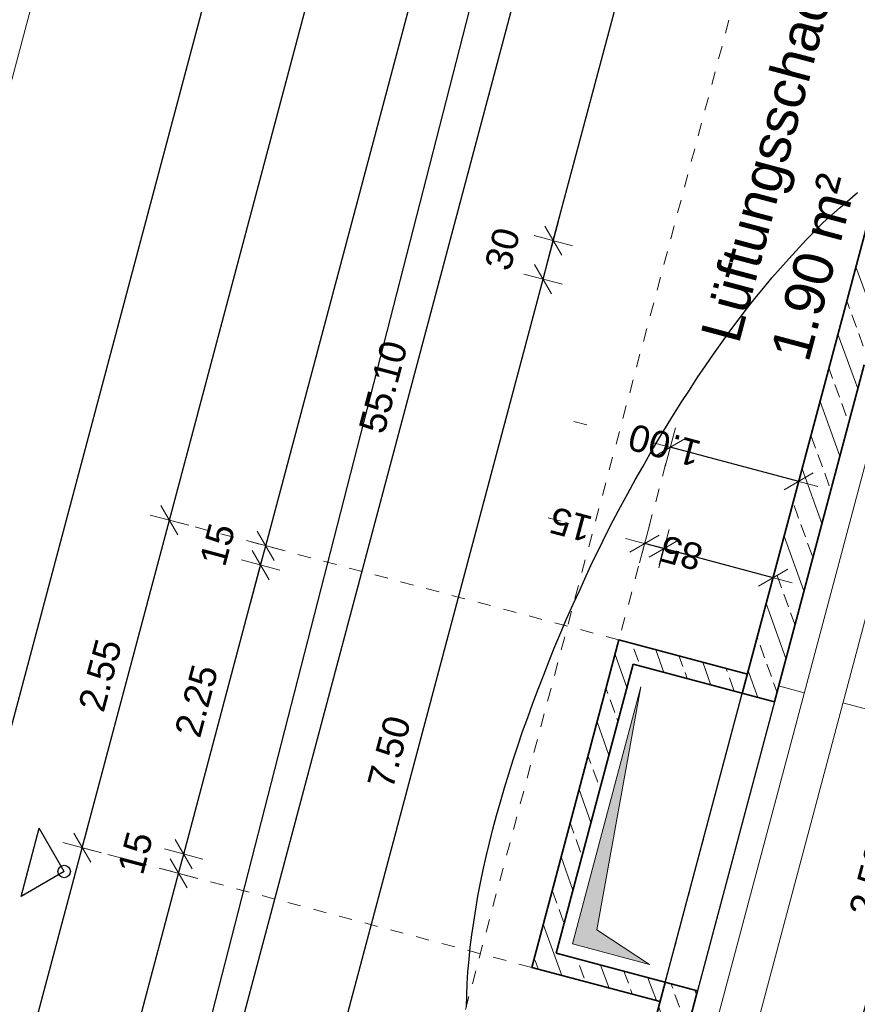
# Model space of a CAD drawing. Header units: metres. Extents: x 4462557 to 4462755, y 5328146 to 5328388.
# Tile 80 of 149: x 4462622.23 to 4462628.53, y 5328269.85 to 5328277.26. Entities that reach past the tile are written whole.
import ezdxf

# ---------------------------------------------------------------- set-up
doc = ezdxf.new("R2010")
doc.units = ezdxf.units.M
doc.header["$PDMODE"] = 65
doc.linetypes.add('AUSGEZOGEN', pattern=[0])
doc.linetypes.add('VERDECKT2_S2', pattern=[0.15, 0.1, -0.05])
doc.layers.add('B31_BEWLIN', color=3, linetype='AUSGEZOGEN')
for name, color, linetype, lineweight in [('Maßlinie_Allgemein', 7, 'AUSGEZOGEN', 13), ('Schraffur', 7, 'AUSGEZOGEN', 158), ('Standard', 7, 'AUSGEZOGEN', 13)]:
    doc.layers.add(name, color=color, linetype=linetype, lineweight=lineweight)
doc.styles.add('ARIAL', font='ARIAL.TTF')
doc.dimstyles.new('_DIMSTYLE_10', dxfattribs={"dimtxt": 0.2, "dimasz": 0.3, "dimexe": 0, "dimexo": 1e-06, "dimgap": 0.1, "dimtad": 2, "dimdec": 3, "dimrnd": 0.005, "dimzin": 4, "dimdsep": 46, "dimtxsty": 'ARIAL', "dimblk1": 'ALL_ML_STRICH', "dimblk2": 'ALL_ML_STRICH', "dimsah": 1, "dimcen": 0, "dimse1": 1, "dimse2": 1, "dimclrd": 7, "dimclre": 7, "dimclrt": 7, "dimadec": 0, "dimazin": 0, "dimtfac": 1, "dimtdec": 0, "dimtix": 1, "dimtmove": 2, "dimatfit": 3, "dimfxl": 0, "dimtzin": 0, "dimlwd": 0, "dimlwe": 13, "dimarcsym": 0})
doc.dimstyles.new('_DIMSTYLE_11', dxfattribs={"dimtxt": 0.2, "dimasz": 0.3, "dimexe": 0, "dimexo": 1e-06, "dimgap": 0.1, "dimtad": 2, "dimdec": 1, "dimlfac": 100, "dimrnd": 0.5, "dimzin": 4, "dimdsep": 46, "dimtxsty": 'ARIAL', "dimblk1": 'ALL_ML_STRICH', "dimblk2": 'ALL_ML_STRICH', "dimsah": 1, "dimcen": 0, "dimse1": 1, "dimse2": 1, "dimclrd": 7, "dimclre": 7, "dimclrt": 7, "dimadec": 0, "dimazin": 0, "dimtfac": 1, "dimtdec": 0, "dimtix": 1, "dimtmove": 2, "dimatfit": 3, "dimfxl": 0, "dimtvp": 1.2, "dimtzin": 0, "dimlwd": 0, "dimlwe": 13, "dimarcsym": 0})
doc.dimstyles.new('_DIMSTYLE_13', dxfattribs={"dimtxt": 0.2, "dimasz": 0.3, "dimexe": 0, "dimexo": 0, "dimgap": 0.1, "dimtad": 2, "dimdec": 1, "dimlfac": 100, "dimrnd": 0.5, "dimzin": 4, "dimdsep": 46, "dimtxsty": 'ARIAL', "dimblk1": 'ALL_ML_STRICH', "dimblk2": 'ALL_ML_STRICH', "dimsah": 1, "dimcen": 0, "dimclrd": 7, "dimclre": 7, "dimclrt": 7, "dimadec": 0, "dimazin": 0, "dimtfac": 1, "dimtdec": 0, "dimtix": 1, "dimtmove": 2, "dimatfit": 3, "dimfxl": 0, "dimtvp": 1.2, "dimtzin": 0, "dimlwd": 0, "dimlwe": 13, "dimarcsym": 0})
doc.dimstyles.new('_DIMSTYLE_28', dxfattribs={"dimtxt": 0.2, "dimasz": 0.3, "dimexe": 0, "dimexo": 0, "dimgap": 0.1, "dimtad": 2, "dimdec": 1, "dimlfac": 100, "dimrnd": 0.5, "dimzin": 4, "dimdsep": 46, "dimtxsty": 'ARIAL', "dimblk1": 'ALL_ML_STRICH', "dimblk2": 'ALL_ML_STRICH', "dimsah": 1, "dimcen": 0, "dimclrd": 7, "dimclre": 7, "dimclrt": 7, "dimadec": 0, "dimazin": 0, "dimtfac": 1, "dimtdec": 0, "dimtix": 1, "dimtmove": 2, "dimatfit": 3, "dimfxl": 0, "dimtzin": 0, "dimlwd": 0, "dimlwe": 13, "dimarcsym": 0})
doc.dimstyles.new('_DIMSTYLE_3', dxfattribs={"dimtxt": 0.2, "dimasz": 0.3, "dimexe": 0, "dimexo": 0, "dimgap": 0.1, "dimtad": 2, "dimrnd": 0.005, "dimzin": 4, "dimdsep": 46, "dimtxsty": 'ARIAL', "dimblk1": 'ALL_ML_STRICH', "dimblk2": 'ALL_ML_STRICH', "dimsah": 1, "dimcen": 0, "dimclrd": 7, "dimclre": 7, "dimclrt": 7, "dimadec": 0, "dimazin": 0, "dimtfac": 1, "dimtdec": 0, "dimtix": 1, "dimtmove": 2, "dimatfit": 3, "dimfxl": 0, "dimtzin": 0, "dimlwd": 0, "dimlwe": 13, "dimarcsym": 0})
doc.dimstyles.new('_DIMSTYLE_5', dxfattribs={"dimtxt": 0.2, "dimasz": 0.3, "dimexe": 0, "dimexo": 0, "dimgap": 0.1, "dimtad": 2, "dimdec": 3, "dimrnd": 0.005, "dimzin": 4, "dimdsep": 46, "dimtxsty": 'ARIAL', "dimblk1": 'ALL_ML_STRICH', "dimblk2": 'ALL_ML_STRICH', "dimsah": 1, "dimcen": 0, "dimclrd": 7, "dimclre": 7, "dimclrt": 7, "dimadec": 0, "dimazin": 0, "dimtfac": 1, "dimtdec": 0, "dimtix": 1, "dimtmove": 2, "dimatfit": 3, "dimfxl": 0, "dimtzin": 0, "dimlwd": 0, "dimlwe": 13, "dimarcsym": 0})
doc.dimstyles.new('_DIMSTYLE_7', dxfattribs={"dimtxt": 0.2, "dimasz": 0.3, "dimexe": 0, "dimexo": 1e-06, "dimgap": 0.1, "dimtad": 2, "dimrnd": 0.005, "dimzin": 4, "dimdsep": 46, "dimtxsty": 'ARIAL', "dimblk1": 'ALL_ML_STRICH', "dimblk2": 'ALL_ML_STRICH', "dimsah": 1, "dimcen": 0, "dimse1": 1, "dimse2": 1, "dimclrd": 7, "dimclre": 7, "dimclrt": 7, "dimadec": 0, "dimazin": 0, "dimtfac": 1, "dimtdec": 0, "dimtix": 1, "dimtmove": 2, "dimatfit": 3, "dimfxl": 0, "dimtzin": 0, "dimlwd": 0, "dimlwe": 13, "dimarcsym": 0})
pattern_1 = [(110, (0, 0), (-0.281907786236, -0.102606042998), []), (110, (-0.14095, -0.0513), (-0.281907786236, -0.102606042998), [0.1, -0.05])]

# ---------------------------------------------------------------- blocks, each defined once
blk = doc.blocks.new('ALL_ML_STRICH')
at = {"color": 0, "linetype": 'ByBlock', "lineweight": -2}
for p, q in [((0, -0.5), (0, 0.5)), ((-0.3, -0.3), (0.3, 0.3)), ((-1, 0), (0.5, 0))]:
    blk.add_line(p, q, dxfattribs=at)
blk = doc.blocks.new('*D97')
at = {"layer": 'DEFPOINTS', "color": 7, "linetype": 'AUSGEZOGEN', "lineweight": 13}
for p in [(4462635.3861, 5328300.2215), (4462618.0648, 5328247.814), (4462621.2053, 5328246.9776)]:
    blk.add_point(p, dxfattribs=at)
at = {"layer": 'Maßlinie_Allgemein', "color": 7, "linetype": 'AUSGEZOGEN', "lineweight": -2}
blk.add_line((4462618.0648, 5328247.814), (4462632.2456, 5328301.0579), dxfattribs=at)
at = {"layer": 'Maßlinie_Allgemein', "color": 7, "linetype": 'AUSGEZOGEN', "lineweight": 13, "xscale": 0.3, "yscale": 0.3, "zscale": 0.3}
for p, rotation in [((4462632.2456, 5328301.0579), 75.08618508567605), ((4462618.0648, 5328247.814), 255.0861850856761)]:
    blk.add_blockref('ALL_ML_STRICH', p, dxfattribs=dict(at, rotation=rotation))
at = {"layer": 'Maßlinie_Allgemein', "color": 7, "linetype": 'AUSGEZOGEN', "lineweight": 13, "insert": (4462624.9605, 5328274.4952), "char_height": 0.2, "width": 1, "attachment_point": 5, "rotation": 75.08619, "style": 'ARIAL'}
blk.add_mtext('\\A1;{\\A1;{55.10\\H0.132000;\\S^ ;}}', dxfattribs=at)
blk = doc.blocks.new('*D112')
at = {"layer": 'DEFPOINTS', "color": 7, "linetype": 'AUSGEZOGEN', "lineweight": 13}
for p in [(4462632.4441, 5328273.633), (4462624.2328, 5328268.0585), (4462630.9004, 5328266.2827)]:
    blk.add_point(p, dxfattribs=at)
at = {"layer": 'Maßlinie_Allgemein', "color": 7, "linetype": 'AUSGEZOGEN', "lineweight": -2}
blk.add_line((4462624.2328, 5328268.0585), (4462626.163, 5328275.3059), dxfattribs=at)
at = {"layer": 'Maßlinie_Allgemein', "color": 7, "linetype": 'AUSGEZOGEN', "lineweight": 13, "xscale": 0.3, "yscale": 0.3, "zscale": 0.3}
for p, rotation in [((4462626.163, 5328275.3059), 75.08618508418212), ((4462624.2328, 5328268.0585), 255.0861850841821)]:
    blk.add_blockref('ALL_ML_STRICH', p, dxfattribs=dict(at, rotation=rotation))
at = {"layer": 'Maßlinie_Allgemein', "color": 7, "linetype": 'AUSGEZOGEN', "lineweight": 13, "insert": (4462625.0052, 5328271.7488), "char_height": 0.2, "width": 0.8, "attachment_point": 5, "rotation": 75.08619, "style": 'ARIAL'}
blk.add_mtext('\\A1;{\\A1;{7.50\\H0.132000;\\S^ ;}}', dxfattribs=at)
blk = doc.blocks.new('*D113')
at = {"layer": 'DEFPOINTS', "color": 7, "linetype": 'AUSGEZOGEN', "lineweight": 13}
for p in [(4462626.163, 5328275.3059), (4462632.5213, 5328273.9229), (4462632.4441, 5328273.633)]:
    blk.add_point(p, dxfattribs=at)
at = {"layer": 'Maßlinie_Allgemein', "color": 7, "linetype": 'AUSGEZOGEN', "lineweight": -2}
blk.add_line((4462626.163, 5328275.3059), (4462626.2402, 5328275.5958), dxfattribs=at)
at = {"layer": 'Maßlinie_Allgemein', "color": 7, "linetype": 'AUSGEZOGEN', "lineweight": 13, "xscale": 0.3, "yscale": 0.3, "zscale": 0.3}
for p, rotation in [((4462626.2402, 5328275.5958), 75.08618508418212), ((4462626.163, 5328275.3059), 255.0861850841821)]:
    blk.add_blockref('ALL_ML_STRICH', p, dxfattribs=dict(at, rotation=rotation))
at = {"layer": 'Maßlinie_Allgemein', "color": 7, "linetype": 'AUSGEZOGEN', "lineweight": 13, "insert": (4462625.8578, 5328275.5334), "char_height": 0.2, "width": 0.8, "attachment_point": 5, "rotation": 75.08619, "style": 'ARIAL'}
blk.add_mtext('\\A1;{\\A1;{30\\H0.132000;\\S^ ;}}', dxfattribs=at)
blk = doc.blocks.new('*D114')
at = {"layer": 'DEFPOINTS', "color": 7, "linetype": 'AUSGEZOGEN', "lineweight": 13}
for p in [(4462634.8381, 5328281.0673), (4462626.2402, 5328275.5958), (4462632.5213, 5328273.9229)]:
    blk.add_point(p, dxfattribs=at)
at = {"layer": 'Maßlinie_Allgemein', "color": 7, "linetype": 'AUSGEZOGEN', "lineweight": -2}
blk.add_line((4462626.2402, 5328275.5958), (4462628.1705, 5328282.8431), dxfattribs=at)
at = {"layer": 'Maßlinie_Allgemein', "color": 7, "linetype": 'AUSGEZOGEN', "lineweight": 13, "xscale": 0.3, "yscale": 0.3, "zscale": 0.3}
for p, rotation in [((4462628.1705, 5328282.8431), 75.08618508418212), ((4462626.2402, 5328275.5958), 255.0861850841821)]:
    blk.add_blockref('ALL_ML_STRICH', p, dxfattribs=dict(at, rotation=rotation))
at = {"layer": 'Maßlinie_Allgemein', "color": 7, "linetype": 'AUSGEZOGEN', "lineweight": 13, "insert": (4462627.0126, 5328279.2861), "char_height": 0.2, "width": 0.8, "attachment_point": 5, "rotation": 75.08619, "style": 'ARIAL'}
blk.add_mtext('\\A1;{\\A1;{7.50\\H0.132000;\\S^ ;}}', dxfattribs=at)
blk = doc.blocks.new('*D137')
at = {"layer": 'DEFPOINTS', "color": 7, "linetype": 'AUSGEZOGEN', "lineweight": 13}
for p in [(4462627.044, 5328269.8711), (4462620.7244, 5328260.7141), (4462624.3481, 5328259.7489)]:
    blk.add_point(p, dxfattribs=at)
at = {"layer": 'Maßlinie_Allgemein', "color": 7, "linetype": 'AUSGEZOGEN', "lineweight": -2}
blk.add_line((4462620.7244, 5328260.7141), (4462623.4203, 5328270.8362), dxfattribs=at)
at = {"layer": 'Maßlinie_Allgemein', "color": 7, "linetype": 'AUSGEZOGEN', "lineweight": 13, "xscale": 0.3, "yscale": 0.3, "zscale": 0.3}
for p, rotation in [((4462623.4203, 5328270.8362), 75.08618508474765), ((4462620.7244, 5328260.7141), 255.0861850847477)]:
    blk.add_blockref('ALL_ML_STRICH', p, dxfattribs=dict(at, rotation=rotation))
at = {"layer": 'Maßlinie_Allgemein', "color": 7, "linetype": 'AUSGEZOGEN', "lineweight": 13, "insert": (4462621.8828, 5328265.8537), "char_height": 0.2, "width": 1.2, "attachment_point": 5, "rotation": 75.08619, "style": 'ARIAL'}
blk.add_mtext('\\A1;{\\A1;{10.47\\H0.132000;\\S5^ ;}}', dxfattribs=at)
blk = doc.blocks.new('*D138')
at = {"layer": 'DEFPOINTS', "color": 7, "linetype": 'AUSGEZOGEN', "lineweight": 13}
for p in [(4462623.4203, 5328270.8362), (4462627.0826, 5328270.016), (4462627.044, 5328269.8711)]:
    blk.add_point(p, dxfattribs=at)
at = {"layer": 'Maßlinie_Allgemein', "color": 7, "linetype": 'AUSGEZOGEN', "lineweight": -2}
blk.add_line((4462623.4203, 5328270.8362), (4462623.4589, 5328270.9811), dxfattribs=at)
at = {"layer": 'Maßlinie_Allgemein', "color": 7, "linetype": 'AUSGEZOGEN', "lineweight": 13, "xscale": 0.3, "yscale": 0.3, "zscale": 0.3}
for p, rotation in [((4462623.4203, 5328270.8362), 255.0861850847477), ((4462623.4589, 5328270.9811), 75.08618508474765)]:
    blk.add_blockref('ALL_ML_STRICH', p, dxfattribs=dict(at, rotation=rotation))
at = {"layer": 'Maßlinie_Allgemein', "color": 7, "linetype": 'AUSGEZOGEN', "lineweight": 13, "insert": (4462623.0956, 5328270.9902), "char_height": 0.2, "width": 0.8, "attachment_point": 5, "rotation": 75.08619, "style": 'ARIAL'}
blk.add_mtext('\\A1;{\\A1;{15\\H0.132000;\\S^ ;}}', dxfattribs=at)
blk = doc.blocks.new('*D139')
at = {"layer": 'DEFPOINTS', "color": 7, "linetype": 'AUSGEZOGEN', "lineweight": 13}
for p in [(4462627.6617, 5328272.1902), (4462623.4589, 5328270.9811), (4462627.0826, 5328270.016)]:
    blk.add_point(p, dxfattribs=at)
at = {"layer": 'Maßlinie_Allgemein', "color": 7, "linetype": 'AUSGEZOGEN', "lineweight": -2}
blk.add_line((4462623.4589, 5328270.9811), (4462624.038, 5328273.1554), dxfattribs=at)
at = {"layer": 'Maßlinie_Allgemein', "color": 7, "linetype": 'AUSGEZOGEN', "lineweight": 13, "xscale": 0.3, "yscale": 0.3, "zscale": 0.3}
for p, rotation in [((4462624.038, 5328273.1554), 75.08618508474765), ((4462623.4589, 5328270.9811), 255.0861850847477)]:
    blk.add_blockref('ALL_ML_STRICH', p, dxfattribs=dict(at, rotation=rotation))
at = {"layer": 'Maßlinie_Allgemein', "color": 7, "linetype": 'AUSGEZOGEN', "lineweight": 13, "insert": (4462623.5554, 5328272.1338), "char_height": 0.2, "width": 0.8, "attachment_point": 5, "rotation": 75.08619, "style": 'ARIAL'}
blk.add_mtext('\\A1;{\\A1;{2.25\\H0.132000;\\S^ ;}}', dxfattribs=at)
blk = doc.blocks.new('*D140')
at = {"layer": 'DEFPOINTS', "color": 7, "linetype": 'AUSGEZOGEN', "lineweight": 13}
for p in [(4462624.038, 5328273.1554), (4462627.7003, 5328272.3352), (4462627.6617, 5328272.1902)]:
    blk.add_point(p, dxfattribs=at)
at = {"layer": 'Maßlinie_Allgemein', "color": 7, "linetype": 'AUSGEZOGEN', "lineweight": -2}
blk.add_line((4462624.038, 5328273.1554), (4462624.0766, 5328273.3003), dxfattribs=at)
at = {"layer": 'Maßlinie_Allgemein', "color": 7, "linetype": 'AUSGEZOGEN', "lineweight": 13, "xscale": 0.3, "yscale": 0.3, "zscale": 0.3}
for p, rotation in [((4462624.038, 5328273.1554), 255.0861850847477), ((4462624.0766, 5328273.3003), 75.08618508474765)]:
    blk.add_blockref('ALL_ML_STRICH', p, dxfattribs=dict(at, rotation=rotation))
at = {"layer": 'Maßlinie_Allgemein', "color": 7, "linetype": 'AUSGEZOGEN', "lineweight": 13, "insert": (4462623.7132, 5328273.3093), "char_height": 0.2, "width": 0.8, "attachment_point": 5, "rotation": 75.08619, "style": 'ARIAL'}
blk.add_mtext('\\A1;{\\A1;{15\\H0.132000;\\S^ ;}}', dxfattribs=at)
blk = doc.blocks.new('*D141')
at = {"layer": 'DEFPOINTS', "color": 7, "linetype": 'AUSGEZOGEN', "lineweight": 13}
for p in [(4462632.4229, 5328290.067), (4462624.0766, 5328273.3003), (4462627.7003, 5328272.3352)]:
    blk.add_point(p, dxfattribs=at)
at = {"layer": 'Maßlinie_Allgemein', "color": 7, "linetype": 'AUSGEZOGEN', "lineweight": -2}
blk.add_line((4462624.0766, 5328273.3003), (4462628.7992, 5328291.0322), dxfattribs=at)
at = {"layer": 'Maßlinie_Allgemein', "color": 7, "linetype": 'AUSGEZOGEN', "lineweight": 13, "xscale": 0.3, "yscale": 0.3, "zscale": 0.3}
for p, rotation in [((4462628.7992, 5328291.0322), 75.08618508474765), ((4462624.0766, 5328273.3003), 255.0861850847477)]:
    blk.add_blockref('ALL_ML_STRICH', p, dxfattribs=dict(at, rotation=rotation))
at = {"layer": 'Maßlinie_Allgemein', "color": 7, "linetype": 'AUSGEZOGEN', "lineweight": 13, "insert": (4462626.2428, 5328282.2244), "char_height": 0.2, "width": 1, "attachment_point": 5, "rotation": 75.08619, "style": 'ARIAL'}
blk.add_mtext('\\A1;{\\A1;{18.35\\H0.132000;\\S^ ;}}', dxfattribs=at)
blk = doc.blocks.new('*D152')
at = {"layer": 'DEFPOINTS', "color": 7, "linetype": 'AUSGEZOGEN', "lineweight": 13}
for p in [(4462626.0777, 5328270.1284), (4462619.9997, 5328260.9071), (4462623.3818, 5328260.0063)]:
    blk.add_point(p, dxfattribs=at)
at = {"layer": 'Maßlinie_Allgemein', "color": 7, "linetype": 'AUSGEZOGEN', "lineweight": -2}
blk.add_line((4462619.9997, 5328260.9071), (4462622.6956, 5328271.0292), dxfattribs=at)
at = {"layer": 'Maßlinie_Allgemein', "color": 7, "linetype": 'AUSGEZOGEN', "lineweight": 13, "xscale": 0.3, "yscale": 0.3, "zscale": 0.3}
for p, rotation in [((4462622.6956, 5328271.0292), 75.08618508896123), ((4462619.9997, 5328260.9071), 255.0861850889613)]:
    blk.add_blockref('ALL_ML_STRICH', p, dxfattribs=dict(at, rotation=rotation))
at = {"layer": 'Maßlinie_Allgemein', "color": 7, "linetype": 'AUSGEZOGEN', "lineweight": 13, "insert": (4462621.158, 5328266.0467), "char_height": 0.2, "width": 1.2, "attachment_point": 5, "rotation": 75.08619, "style": 'ARIAL'}
blk.add_mtext('\\A1;{\\A1;{10.47\\H0.132000;\\S5^ ;}}', dxfattribs=at)
blk = doc.blocks.new('*D153')
at = {"layer": 'DEFPOINTS', "color": 7, "linetype": 'AUSGEZOGEN', "lineweight": 13}
for p in [(4462626.7339, 5328272.5925), (4462622.6956, 5328271.0292), (4462626.0777, 5328270.1284)]:
    blk.add_point(p, dxfattribs=at)
at = {"layer": 'Maßlinie_Allgemein', "color": 7, "linetype": 'AUSGEZOGEN', "lineweight": -2}
blk.add_line((4462622.6956, 5328271.0292), (4462623.3518, 5328273.4933), dxfattribs=at)
at = {"layer": 'Maßlinie_Allgemein', "color": 7, "linetype": 'AUSGEZOGEN', "lineweight": 13, "xscale": 0.3, "yscale": 0.3, "zscale": 0.3}
for p, rotation in [((4462623.3518, 5328273.4933), 75.08618508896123), ((4462622.6956, 5328271.0292), 255.0861850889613)]:
    blk.add_blockref('ALL_ML_STRICH', p, dxfattribs=dict(at, rotation=rotation))
at = {"layer": 'Maßlinie_Allgemein', "color": 7, "linetype": 'AUSGEZOGEN', "lineweight": 13, "insert": (4462622.8307, 5328272.3269), "char_height": 0.2, "width": 0.8, "attachment_point": 5, "rotation": 75.08619, "style": 'ARIAL'}
blk.add_mtext('\\A1;{\\A1;{2.55\\H0.132000;\\S^ ;}}', dxfattribs=at)
blk = doc.blocks.new('*D154')
at = {"layer": 'DEFPOINTS', "color": 7, "linetype": 'AUSGEZOGEN', "lineweight": 13}
for p in [(4462631.4566, 5328290.3244), (4462623.3518, 5328273.4933), (4462626.7339, 5328272.5925)]:
    blk.add_point(p, dxfattribs=at)
at = {"layer": 'Maßlinie_Allgemein', "color": 7, "linetype": 'AUSGEZOGEN', "lineweight": -2}
blk.add_line((4462623.3518, 5328273.4933), (4462628.0745, 5328291.2252), dxfattribs=at)
at = {"layer": 'Maßlinie_Allgemein', "color": 7, "linetype": 'AUSGEZOGEN', "lineweight": 13, "xscale": 0.3, "yscale": 0.3, "zscale": 0.3}
for p, rotation in [((4462628.0745, 5328291.2252), 75.08618508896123), ((4462623.3518, 5328273.4933), 255.0861850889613)]:
    blk.add_blockref('ALL_ML_STRICH', p, dxfattribs=dict(at, rotation=rotation))
at = {"layer": 'Maßlinie_Allgemein', "color": 7, "linetype": 'AUSGEZOGEN', "lineweight": 13, "insert": (4462625.518, 5328282.4174), "char_height": 0.2, "width": 1, "attachment_point": 5, "rotation": 75.08619, "style": 'ARIAL'}
blk.add_mtext('\\A1;{\\A1;{18.35\\H0.132000;\\S^ ;}}', dxfattribs=at)
blk = doc.blocks.new('*D159')
at = {"layer": 'DEFPOINTS', "color": 7, "linetype": 'AUSGEZOGEN', "lineweight": 13}
for p in [(4462629.5344, 5328312.2485), (4462615.1828, 5328245.7357), (4462620.256, 5328244.3845)]:
    blk.add_point(p, dxfattribs=at)
at = {"layer": 'Maßlinie_Allgemein', "color": 7, "linetype": 'AUSGEZOGEN', "lineweight": -2}
blk.add_line((4462615.1828, 5328245.7357), (4462632.6749, 5328311.412), dxfattribs=at)
at = {"layer": 'Maßlinie_Allgemein', "color": 7, "linetype": 'AUSGEZOGEN', "lineweight": 13, "xscale": 0.3, "yscale": 0.3, "zscale": 0.3}
for p, rotation in [((4462632.6749, 5328311.412), 75.08618508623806), ((4462615.1828, 5328245.7357), 255.0861850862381)]:
    blk.add_blockref('ALL_ML_STRICH', p, dxfattribs=dict(at, rotation=rotation))
at = {"layer": 'Maßlinie_Allgemein', "color": 7, "linetype": 'AUSGEZOGEN', "lineweight": 13, "insert": (4462623.7393, 5328278.6525), "char_height": 0.2, "width": 1.2, "attachment_point": 5, "rotation": 75.08619, "style": 'ARIAL'}
blk.add_mtext('\\A1;{\\A1;{67.96\\H0.132000;\\S5^ ;}}', dxfattribs=at)
blk = doc.blocks.new('*D165')
at = {"layer": 'DEFPOINTS', "color": 7, "linetype": 'AUSGEZOGEN', "lineweight": 13}
for p in [(4462658.0119, 5328322.0331), (4462627.546, 5328226.4896), (4462635.1315, 5328224.4693)]:
    blk.add_point(p, dxfattribs=at)
at = {"layer": 'Maßlinie_Allgemein', "color": 7, "linetype": 'AUSGEZOGEN', "lineweight": -2}
blk.add_line((4462635.1315, 5328224.4693), (4462660.9108, 5328321.261), dxfattribs=at)
at = {"layer": 'Maßlinie_Allgemein', "color": 7, "linetype": 'AUSGEZOGEN', "lineweight": 13, "yscale": 0.3, "zscale": 0.3}
for p, xscale, rotation in [((4462660.9108, 5328321.261), 0.3, 75.08618508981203), ((4462635.1315, 5328224.4693), 0.2999999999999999, 255.0861850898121)]:
    blk.add_blockref('ALL_ML_STRICH', p, dxfattribs=dict(at, xscale=xscale, rotation=rotation))
at = {"layer": 'Maßlinie_Allgemein', "color": 7, "linetype": 'AUSGEZOGEN', "lineweight": 13, "insert": (4462647.8296, 5328272.9363), "char_height": 0.2, "width": 1.4, "attachment_point": 5, "rotation": 75.08619, "style": 'ARIAL'}
blk.add_mtext('\\A1;{\\A1;{100.16\\H0.132000;\\S5^ ;}}', dxfattribs=at)
blk = doc.blocks.new('*D166')
at = {"layer": 'DEFPOINTS', "color": 7, "linetype": 'AUSGEZOGEN', "lineweight": 13}
for p in [(4462658.0119, 5328322.0331), (4462626.6452, 5328223.1075), (4462634.9555, 5328220.8942)]:
    blk.add_point(p, dxfattribs=at)
at = {"layer": 'Maßlinie_Allgemein', "color": 7, "linetype": 'AUSGEZOGEN', "lineweight": -2}
blk.add_line((4462634.9555, 5328220.8942), (4462661.6356, 5328321.068), dxfattribs=at)
at = {"layer": 'Maßlinie_Allgemein', "color": 7, "linetype": 'AUSGEZOGEN', "lineweight": 13, "xscale": 0.3, "yscale": 0.3, "zscale": 0.3}
for p, rotation in [((4462661.6356, 5328321.068), 75.08618508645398), ((4462634.9555, 5328220.8942), 255.086185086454)]:
    blk.add_blockref('ALL_ML_STRICH', p, dxfattribs=dict(at, rotation=rotation))
at = {"layer": 'Maßlinie_Allgemein', "color": 7, "linetype": 'AUSGEZOGEN', "lineweight": 13, "insert": (4462648.1038, 5328271.0523), "char_height": 0.2, "width": 1.4, "attachment_point": 5, "rotation": 75.08619, "style": 'ARIAL'}
blk.add_mtext('\\A1;{\\A1;{103.66\\H0.132000;\\S5^ ;}}', dxfattribs=at)
blk = doc.blocks.new('*D285')
at = {"layer": 'DEFPOINTS', "color": 7, "linetype": 'AUSGEZOGEN', "lineweight": 13}
for p in [(4462627.9354, 5328272.2467), (4462627.292, 5328269.8309), (4462628.4999, 5328269.5092)]:
    blk.add_point(p, dxfattribs=at)
at = {"layer": 'Maßlinie_Allgemein', "color": 7, "linetype": 'AUSGEZOGEN', "lineweight": -2}
for p, q in [((4462628.4999, 5328269.5092), (4462629.1433, 5328271.925)), ((4462629.1433, 5328271.925), (4462629.1433, 5328271.925)), ((4462628.4999, 5328269.5092), (4462628.4999, 5328269.5092))]:
    blk.add_line(p, q, dxfattribs=at)
at = {"layer": 'Maßlinie_Allgemein', "color": 7, "linetype": 'AUSGEZOGEN', "lineweight": 13, "xscale": 0.3, "yscale": 0.3, "zscale": 0.3}
for p, rotation in [((4462629.1433, 5328271.925), 75.0861849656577), ((4462628.4999, 5328269.5092), 255.0861849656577)]:
    blk.add_blockref('ALL_ML_STRICH', p, dxfattribs=dict(at, rotation=rotation))
at = {"layer": 'Maßlinie_Allgemein', "color": 7, "linetype": 'AUSGEZOGEN', "lineweight": 13, "insert": (4462628.6288, 5328270.7837), "char_height": 0.2, "width": 0.8, "attachment_point": 5, "rotation": 75.08618, "style": 'ARIAL'}
blk.add_mtext('\\A1;{\\A1;{2.50\\H0.132000;\\S^ ;}}', dxfattribs=at)
blk = doc.blocks.new('*D286')
at = {"layer": 'DEFPOINTS', "color": 7, "linetype": 'AUSGEZOGEN', "lineweight": 13}
for p in [(4462628.6174, 5328274.8074), (4462627.9354, 5328272.2467), (4462629.1433, 5328271.925)]:
    blk.add_point(p, dxfattribs=at)
at = {"layer": 'Maßlinie_Allgemein', "color": 7, "linetype": 'AUSGEZOGEN', "lineweight": -2}
for p, q in [((4462629.1433, 5328271.925), (4462629.8253, 5328274.4857)), ((4462629.8253, 5328274.4857), (4462629.8253, 5328274.4857)), ((4462629.1433, 5328271.925), (4462629.1433, 5328271.925))]:
    blk.add_line(p, q, dxfattribs=at)
at = {"layer": 'Maßlinie_Allgemein', "color": 7, "linetype": 'AUSGEZOGEN', "lineweight": 13, "xscale": 0.3, "yscale": 0.3, "zscale": 0.3}
for p, rotation in [((4462629.8253, 5328274.4857), 75.0861849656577), ((4462629.1433, 5328271.925), 255.0861849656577)]:
    blk.add_blockref('ALL_ML_STRICH', p, dxfattribs=dict(at, rotation=rotation))
at = {"layer": 'Maßlinie_Allgemein', "color": 7, "linetype": 'AUSGEZOGEN', "lineweight": 13, "insert": (4462629.2913, 5328273.2709), "char_height": 0.2, "width": 0.8, "attachment_point": 5, "rotation": 75.08618, "style": 'ARIAL'}
blk.add_mtext('\\A1;{\\A1;{2.65\\H0.132000;\\S^ ;}}', dxfattribs=at)
blk = doc.blocks.new('*D314')
at = {"layer": 'DEFPOINTS', "color": 7, "linetype": 'AUSGEZOGEN', "lineweight": 13}
for p in [(4462628.0863, 5328273.7846), (4462626.7339, 5328272.5925), (4462627.7003, 5328272.3352)]:
    blk.add_point(p, dxfattribs=at)
at = {"layer": 'Maßlinie_Allgemein', "color": 7, "linetype": 'AUSGEZOGEN', "lineweight": -2}
for p, q in [((4462627.12, 5328274.042), (4462627.12, 5328274.042)), ((4462628.0863, 5328273.7846), (4462627.12, 5328274.042)), ((4462628.0863, 5328273.7846), (4462628.0863, 5328273.7846))]:
    blk.add_line(p, q, dxfattribs=at)
at = {"layer": 'Maßlinie_Allgemein', "color": 7, "linetype": 'AUSGEZOGEN', "lineweight": 13, "xscale": 0.3, "yscale": 0.3, "zscale": 0.3}
for p, rotation in [((4462627.12, 5328274.042), 165.0861850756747), ((4462628.0863, 5328273.7846), 345.0861850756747)]:
    blk.add_blockref('ALL_ML_STRICH', p, dxfattribs=dict(at, rotation=rotation))
at = {"layer": 'Maßlinie_Allgemein', "color": 7, "linetype": 'AUSGEZOGEN', "lineweight": 13, "insert": (4462627.0772, 5328274.0569), "char_height": 0.2, "width": 0.8, "attachment_point": 5, "rotation": 165.08619, "style": 'ARIAL'}
blk.add_mtext('\\A1;{\\A1;{1.00\\H0.132000;\\S^ ;}}', dxfattribs=at)
blk = doc.blocks.new('*D315')
at = {"layer": 'DEFPOINTS', "color": 7, "linetype": 'AUSGEZOGEN', "lineweight": 13}
for p in [(4462627.8933, 5328273.0599), (4462626.8403, 5328272.409), (4462627.7003, 5328272.3352)]:
    blk.add_point(p, dxfattribs=at)
at = {"layer": 'Maßlinie_Allgemein', "color": 7, "linetype": 'AUSGEZOGEN', "lineweight": -2}
for p, q in [((4462627.0397, 5328273.1579), (4462627.0719, 5328273.2787)), ((4462627.8933, 5328273.0599), (4462627.0719, 5328273.2787)), ((4462627.8933, 5328273.0599), (4462627.8933, 5328273.0599))]:
    blk.add_line(p, q, dxfattribs=at)
at = {"layer": 'Maßlinie_Allgemein', "color": 7, "linetype": 'AUSGEZOGEN', "lineweight": 13, "xscale": 0.3, "yscale": 0.3, "zscale": 0.3}
for p, rotation in [((4462627.0719, 5328273.2787), 165.0861851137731), ((4462627.8933, 5328273.0599), 345.0861851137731)]:
    blk.add_blockref('ALL_ML_STRICH', p, dxfattribs=dict(at, rotation=rotation))
at = {"layer": 'Maßlinie_Allgemein', "color": 7, "linetype": 'AUSGEZOGEN', "lineweight": 13, "insert": (4462627.2034, 5328273.2472), "char_height": 0.2, "width": 0.8, "attachment_point": 5, "rotation": 165.08619, "style": 'ARIAL'}
blk.add_mtext('\\A1;{\\A1;{85\\H0.132000;\\S^ ;}}', dxfattribs=at)
blk = doc.blocks.new('*D316')
at = {"layer": 'DEFPOINTS', "color": 7, "linetype": 'AUSGEZOGEN', "lineweight": 13}
for p in [(4462627.0719, 5328273.2787), (4462626.7339, 5328272.5925), (4462626.8403, 5328272.409)]:
    blk.add_point(p, dxfattribs=at)
at = {"layer": 'Maßlinie_Allgemein', "color": 7, "linetype": 'AUSGEZOGEN', "lineweight": -2}
for p, q in [((4462626.927, 5328273.3173), (4462626.927, 5328273.3173)), ((4462627.0719, 5328273.2787), (4462626.927, 5328273.3173)), ((4462627.0397, 5328273.1579), (4462627.0719, 5328273.2787))]:
    blk.add_line(p, q, dxfattribs=at)
at = {"layer": 'Maßlinie_Allgemein', "color": 7, "linetype": 'AUSGEZOGEN', "lineweight": 13, "xscale": 0.3, "yscale": 0.3, "zscale": 0.3}
for p, rotation in [((4462627.0719, 5328273.2787), 345.0861851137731), ((4462626.927, 5328273.3173), 165.0861851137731)]:
    blk.add_blockref('ALL_ML_STRICH', p, dxfattribs=dict(at, rotation=rotation))
at = {"layer": 'Maßlinie_Allgemein', "color": 7, "linetype": 'AUSGEZOGEN', "lineweight": 13, "insert": (4462626.3719, 5328273.4608), "char_height": 0.2, "width": 0.8, "attachment_point": 5, "rotation": 165.08619, "style": 'ARIAL'}
blk.add_mtext('\\A1;{\\A1;{15\\H0.132000;\\S^ ;}}', dxfattribs=at)
blk = doc.blocks.new('*D507')
at = {"layer": 'DEFPOINTS', "color": 7, "linetype": 'AUSGEZOGEN', "lineweight": 13}
for p in [(4462624.5847, 5328330.936), (4462600.5756, 5328252.2133), (4462607.6295, 5328250.3346)]:
    blk.add_point(p, dxfattribs=at)
at = {"layer": 'Maßlinie_Allgemein', "color": 7, "linetype": 'AUSGEZOGEN', "lineweight": -2}
for p, q in [((4462607.6295, 5328250.3346), (4462628.7978, 5328329.8139)), ((4462628.7978, 5328329.8139), (4462628.7978, 5328329.8139)), ((4462607.6295, 5328250.3346), (4462607.6295, 5328250.3346))]:
    blk.add_line(p, q, dxfattribs=at)
at = {"layer": 'Maßlinie_Allgemein', "color": 7, "linetype": 'AUSGEZOGEN', "lineweight": 13, "xscale": 0.3, "yscale": 0.3, "zscale": 0.3}
for p, rotation in [((4462628.7978, 5328329.8139), 75.08618496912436), ((4462607.6295, 5328250.3346), 255.0861849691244)]:
    blk.add_blockref('ALL_ML_STRICH', p, dxfattribs=dict(at, rotation=rotation))
at = {"layer": 'Maßlinie_Allgemein', "color": 7, "linetype": 'AUSGEZOGEN', "lineweight": 13, "insert": (4462618.0187, 5328290.1324), "char_height": 0.2, "width": 1, "attachment_point": 5, "rotation": 75.08618, "style": 'ARIAL'}
blk.add_mtext('\\A1;{\\A1;{82.25\\H0.132000;\\S^ ;}}', dxfattribs=at)
blk = doc.blocks.new('*D510')
at = {"layer": 'DEFPOINTS', "color": 7, "linetype": 'AUSGEZOGEN', "lineweight": 13}
for p in [(4462624.5847, 5328330.936), (4462595.1238, 5328235.1248), (4462603.7433, 5328232.8291)]:
    blk.add_point(p, dxfattribs=at)
at = {"layer": 'Maßlinie_Allgemein', "color": 7, "linetype": 'AUSGEZOGEN', "lineweight": -2}
for p, q in [((4462603.7433, 5328232.8291), (4462629.5226, 5328329.6209)), ((4462629.5226, 5328329.6209), (4462629.5226, 5328329.6209)), ((4462603.7433, 5328232.8291), (4462603.7433, 5328232.8291))]:
    blk.add_line(p, q, dxfattribs=at)
at = {"layer": 'Maßlinie_Allgemein', "color": 7, "linetype": 'AUSGEZOGEN', "lineweight": 13, "xscale": 0.3, "yscale": 0.3, "zscale": 0.3}
for p, rotation in [((4462629.5226, 5328329.6209), 75.08618496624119), ((4462603.7433, 5328232.8291), 255.0861849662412)]:
    blk.add_blockref('ALL_ML_STRICH', p, dxfattribs=dict(at, rotation=rotation))
at = {"layer": 'Maßlinie_Allgemein', "color": 7, "linetype": 'AUSGEZOGEN', "lineweight": 13, "insert": (4462616.4414, 5328281.2962), "char_height": 0.2, "width": 1.4, "attachment_point": 5, "rotation": 75.08618, "style": 'ARIAL'}
blk.add_mtext('\\A1;{\\A1;{100.16\\H0.132000;\\S5^ ;}}', dxfattribs=at)
blk = doc.blocks.new('*D525')
at = {"layer": 'DEFPOINTS', "color": 7, "linetype": 'AUSGEZOGEN', "lineweight": 13}
for p in [(4462624.5204, 5328330.6944), (4462603.2975, 5328251.7471), (4462606.9691, 5328250.7692)]:
    blk.add_point(p, dxfattribs=at)
at = {"layer": 'Maßlinie_Allgemein', "color": 7, "linetype": 'AUSGEZOGEN', "lineweight": -2}
for p, q in [((4462606.9691, 5328250.7692), (4462628.0088, 5328329.7654)), ((4462628.0088, 5328329.7654), (4462628.0088, 5328329.7654)), ((4462606.9691, 5328250.7692), (4462606.9691, 5328250.7692))]:
    blk.add_line(p, q, dxfattribs=at)
at = {"layer": 'Maßlinie_Allgemein', "color": 7, "linetype": 'AUSGEZOGEN', "lineweight": 13, "xscale": 0.3, "yscale": 0.3, "zscale": 0.3}
for p, rotation in [((4462628.0088, 5328329.7654), 75.08618456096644), ((4462606.9691, 5328250.7692), 255.0861845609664)]:
    blk.add_blockref('ALL_ML_STRICH', p, dxfattribs=dict(at, rotation=rotation))
at = {"layer": 'Maßlinie_Allgemein', "color": 7, "linetype": 'AUSGEZOGEN', "lineweight": 13, "insert": (4462617.2939, 5328290.3254), "char_height": 0.2, "width": 1, "attachment_point": 5, "rotation": 75.08618, "style": 'ARIAL'}
blk.add_mtext('\\A1;{\\A1;{81.75\\H0.132000;\\S^ ;}}', dxfattribs=at)

msp = doc.modelspace()

# ---------------------------------------------------------------- hatches: boundary and pattern name
at = {"layer": 'Schraffur', "linetype": 'AUSGEZOGEN', "lineweight": 18}
h = msp.add_hatch(dxfattribs=at)
h.set_pattern_fill('SCHRAFFUR_7', scale=0.1, angle=65, style=0, pattern_type=2)
h.set_pattern_definition(pattern_1)
h.paths.add_polyline_path([(4462628.65602, 5328274.95236), (4462631.29917, 5328284.8764), (4462631.05759, 5328284.94075), (4462627.66165, 5328272.19023), (4462627.90323, 5328272.12589), (4462628.57882, 5328274.66246), (4462629.54513, 5328274.4051), (4462629.58373, 5328274.55005), (4462629.62234, 5328274.69499)], flags=0)
h = msp.add_hatch(dxfattribs=at)
h.set_pattern_fill('SCHRAFFUR_7', scale=0.1, angle=65, style=0, pattern_type=2)
h.set_pattern_definition(pattern_1)
h.paths.add_polyline_path([(4462627.70026, 5328272.33518), (4462626.73394, 5328272.59254), (4462626.07766, 5328270.12844), (4462627.04397, 5328269.87108), (4462627.08258, 5328270.01603), (4462626.26121, 5328270.23479), (4462626.84028, 5328272.40899), (4462627.66165, 5328272.19023)], flags=0)
h = msp.add_hatch(dxfattribs=at)
h.set_pattern_fill('SCHRAFFUR_7', scale=0.1, angle=65, style=0, pattern_type=2)
h.set_pattern_definition(pattern_1)
h.paths.add_polyline_path([(4462627.08258, 5328270.01603), (4462624.30946, 5328259.60399), (4462624.55104, 5328259.53965), (4462627.32416, 5328269.95168)], flags=0)
at = {"layer": 'Standard', "linetype": 'AUSGEZOGEN', "lineweight": 13}
msp.add_hatch(color=255, dxfattribs=at).paths.add_polyline_path([(4462626.38358, 5328270.30568), (4462626.96337, 5328270.15126), (4462626.56713, 5328270.41202), (4462626.89831, 5328272.23831)])

# ---------------------------------------------------------------- linework, layer by layer
at = {"layer": 'B31_BEWLIN', "color": 250, "linetype": 'AUSGEZOGEN'}
msp.add_lwpolyline([(4462625.58614, 5328269.82993), (4462625.58846, 5328269.91722), (4462625.59157, 5328270.00513), (4462625.59782, 5328270.09553), (4462625.60642, 5328270.18778), (4462625.61501, 5328270.28004), (4462625.62737, 5328270.37399), (4462625.64207, 5328270.46981), (4462625.65616, 5328270.56641), (4462625.67322, 5328270.66409), (4462625.69263, 5328270.76363), (4462625.71204, 5328270.86317), (4462625.73442, 5328270.96379), (4462625.75916, 5328271.06627), (4462625.7853, 5328271.16858), (4462625.81363, 5328271.27136), (4462625.84353, 5328271.37537), (4462625.87343, 5328271.47939), (4462625.90489, 5328271.58464), (4462625.93855, 5328271.69036), (4462625.97282, 5328271.79528), (4462626.00945, 5328271.90208), (4462626.04748, 5328272.0087), (4462626.08552, 5328272.11533), (4462626.12574, 5328272.22242), (4462626.16799, 5328272.32855), (4462626.20961, 5328272.43548), (4462626.25264, 5328272.54223), (4462626.29708, 5328272.64883), (4462626.34292, 5328272.75526), (4462626.39016, 5328272.86153), (4462626.43881, 5328272.96763), (4462626.48668, 5328273.07312), (4462626.53595, 5328273.17844), (4462626.58725, 5328273.28281), (4462626.63854, 5328273.38718), (4462626.69108, 5328273.48999), (4462626.74502, 5328273.59263), (4462626.79958, 5328273.69449), (4462626.85617, 5328273.7954), (4462626.9126, 5328273.8949), (4462626.96902, 5328273.99441), (4462627.02669, 5328274.09235), (4462627.08481, 5328274.18809), (4462627.14372, 5328274.28446), (4462627.20308, 5328274.37864), (4462627.26369, 5328274.47125), (4462627.32351, 5328274.56325), (4462627.38457, 5328274.65367), (4462627.44609, 5328274.7419), (4462627.50683, 5328274.82952), (4462627.56881, 5328274.91556), (4462627.63108, 5328274.99801), (4462627.69413, 5328275.08109), (4462627.75686, 5328275.16135), (4462627.82067, 5328275.23864), (4462627.88447, 5328275.31593), (4462627.94857, 5328275.38962), (4462628.01375, 5328275.46035), (4462628.14208, 5328275.60274), (4462628.27097, 5328275.73155), (4462628.39946, 5328275.84474), (4462628.52874, 5328275.95855)], dxfattribs=at)
at = {"layer": 'Standard', "color": 7, "linetype": 'AUSGEZOGEN', "lineweight": 25}
for p, q in [((4462611.7378, 5328223.25187), (4462640.48392, 5328335.32252)), ((4462627.08258, 5328270.01603), (4462627.66165, 5328272.19023)), ((4462627.90323, 5328272.12589), (4462627.32416, 5328269.95168))]:
    msp.add_line(p, q, dxfattribs=at)
at = {"layer": 'Standard', "color": 7, "linetype": 'VERDECKT2_S2', "lineweight": 18}
for p, q in [((4462615.54237, 5328232.12651), (4462641.07517, 5328327.99281)), ((4462625.64476, 5328264.61755), (4462629.73044, 5328279.95778)), ((4462627.08782, 5328273.92123), (4462626.73394, 5328272.59254)), ((4462626.73394, 5328272.59254), (4462623.35184, 5328273.49332)), ((4462622.69556, 5328271.02922), (4462626.07766, 5328270.12844))]:
    msp.add_line(p, q, dxfattribs=at)
at = {"layer": 'Standard', "color": 7, "linetype": 'AUSGEZOGEN', "lineweight": 18}
for p, q in [((4462632.49551, 5328315.59391), (4462607.91126, 5328223.28909)), ((4462628.74634, 5328274.51436), (4462624.86012, 5328259.92302)), ((4462629.03615, 5328274.43717), (4462625.14992, 5328259.84583))]:
    msp.add_line(p, q, dxfattribs=at)
at = {"layer": 'Standard', "color": 7, "linetype": 'AUSGEZOGEN', "lineweight": 35}
for p, q in [((4462627.66165, 5328272.19023), (4462631.05759, 5328284.94075)), ((4462627.90323, 5328272.12589), (4462628.57882, 5328274.66246)), ((4462626.07766, 5328270.12844), (4462626.73394, 5328272.59254)), ((4462626.73394, 5328272.59254), (4462627.70026, 5328272.33518)), ((4462626.26121, 5328270.23479), (4462626.84028, 5328272.40899)), ((4462626.84028, 5328272.40899), (4462627.90323, 5328272.12589)), ((4462627.32416, 5328269.95168), (4462626.26121, 5328270.23479)), ((4462627.04397, 5328269.87108), (4462626.07766, 5328270.12844)), ((4462624.30946, 5328259.60399), (4462627.08258, 5328270.01603)), ((4462624.55104, 5328259.53965), (4462627.32416, 5328269.95168))]:
    msp.add_line(p, q, dxfattribs=at)
at = {"layer": 'Standard', "color": 7, "linetype": 'AUSGEZOGEN', "lineweight": 13}
for p, q in [((4462626.39526, 5328274.23504), (4462626.49189, 5328274.2093)), ((4462626.20223, 5328273.5103), (4462626.29886, 5328273.48457)), ((4462626.89831, 5328272.23831), (4462626.38358, 5328270.30568)), ((4462626.89831, 5328272.23831), (4462626.56713, 5328270.41202)), ((4462627.9354, 5328272.24668), (4462628.12866, 5328272.19521)), ((4462628.41847, 5328272.11802), (4462632.76697, 5328270.95985)), ((4462626.56713, 5328270.41202), (4462626.96337, 5328270.15126)), ((4462626.38358, 5328270.30568), (4462626.96337, 5328270.15126))]:
    msp.add_line(p, q, dxfattribs=at)
at = {"layer": 'Standard', "color": 250, "linetype": 'AUSGEZOGEN', "lineweight": 25}
for p, q in [((4462622.23557, 5328270.66251), (4462622.37206, 5328271.17498)), ((4462622.56004, 5328270.8505), (4462622.37206, 5328271.17498)), ((4462622.56004, 5328270.8505), (4462622.23557, 5328270.66251))]:
    msp.add_line(p, q, dxfattribs=at)
msp.add_circle((4462622.56004, 5328270.8505), 0.04688, dxfattribs=at)

# ---------------------------------------------------------------- texts
at = {"layer": 'Standard', "color": 7, "linetype": 'AUSGEZOGEN', "lineweight": 18, "insert": (4462627.34519, 5328274.88754), "char_height": 0.3, "width": 3.2155551, "attachment_point": 1, "rotation": 75.086185, "line_spacing_factor": 1.084337, "style": 'ARIAL'}
msp.add_mtext('{\\fArial|i0|b0;\\H0.300000;\\W1.000000;\\C7;Lüftungsschacht}\\P{\\fArial|i0|b0;\\H0.300000;\\W1.000000;\\C7;1.90 m²}\\P', dxfattribs=at)

# ---------------------------------------------------------------- dimensions: what is measured, and where the dimension line sits
at = {"layer": 'Maßlinie_Allgemein', "color": 7, "linetype": 'AUSGEZOGEN', "lineweight": 13}
for base, p1, p2, angle, dimstyle, picture, middle in [((4462629.52258, 5328329.6209), (4462603.7433, 5328232.82915), (4462629.52258, 5328329.6209), 75.086185, '_DIMSTYLE_5', '*D510', (4462616.44139, 5328281.29617)), ((4462628.79785, 5328329.81392), (4462607.62951, 5328250.33459), (4462628.79785, 5328329.81392), 75.086185, '_DIMSTYLE_3', '*D507', (4462618.01866, 5328290.13241)), ((4462628.00877, 5328329.76535), (4462606.96911, 5328250.76919), (4462628.00877, 5328329.76535), 75.086185, '_DIMSTYLE_3', '*D525', (4462617.29393, 5328290.32543)), ((4462661.63556, 5328321.068), (4462626.6452, 5328223.1075), (4462658.01188, 5328322.03312), 75.086185, '_DIMSTYLE_10', '*D166', (4462648.10384, 5328271.05226)), ((4462660.91083, 5328321.26103), (4462627.54598, 5328226.4896), (4462658.01188, 5328322.03312), 75.086185, '_DIMSTYLE_10', '*D165', (4462647.82963, 5328272.9363)), ((4462632.67488, 5328311.41204), (4462620.25595, 5328244.38455), (4462629.53436, 5328312.24848), 75.086185, '_DIMSTYLE_10', '*D159', (4462623.73927, 5328278.65246)), ((4462632.24562, 5328301.05791), (4462621.20528, 5328246.97757), (4462635.38614, 5328300.22147), 75.086185, '_DIMSTYLE_7', '*D97', (4462624.96046, 5328274.49516)), ((4462628.07451, 5328291.22519), (4462626.73394, 5328272.59254), (4462631.4566, 5328290.32441), 75.086185, '_DIMSTYLE_7', '*D154', (4462625.51803, 5328282.41744)), ((4462628.79924, 5328291.03216), (4462627.70026, 5328272.33518), (4462632.42292, 5328290.06704), 75.086185, '_DIMSTYLE_7', '*D141', (4462626.24276, 5328282.22442)), ((4462628.17048, 5328282.84313), (4462632.52128, 5328273.9229), (4462634.83805, 5328281.06731), 75.086185, '_DIMSTYLE_7', '*D114', (4462627.01261, 5328279.28609)), ((4462626.24024, 5328275.59577), (4462632.44407, 5328273.633), (4462632.52128, 5328273.9229), 75.086185, '_DIMSTYLE_11', '*D113', (4462625.85776, 5328275.53341)), ((4462626.16303, 5328275.30588), (4462630.90035, 5328266.2827), (4462632.44407, 5328273.633), 75.086185, '_DIMSTYLE_7', '*D112', (4462625.00516, 5328271.74884)), ((4462629.82531, 5328274.4857), (4462629.14329, 5328271.92497), (4462629.82531, 5328274.4857), 75.086185, '_DIMSTYLE_3', '*D286', (4462629.29127, 5328273.27093)), ((4462627.11999, 5328274.04202), (4462628.0863, 5328273.78465), (4462627.11999, 5328274.04202), 165.086185, '_DIMSTYLE_3', '*D314', (4462627.07718, 5328274.05695)), ((4462624.07658, 5328273.3003), (4462627.66165, 5328272.19023), (4462627.70026, 5328272.33518), 75.086185, '_DIMSTYLE_11', '*D140', (4462623.71325, 5328273.30932)), ((4462626.92697, 5328273.31728), (4462627.03974, 5328273.15789), (4462626.92697, 5328273.31728), 165.086185, '_DIMSTYLE_13', '*D316', (4462626.37189, 5328273.46079)), ((4462623.35184, 5328273.49332), (4462626.07766, 5328270.12844), (4462626.73394, 5328272.59254), 75.086185, '_DIMSTYLE_7', '*D153', (4462622.83067, 5328272.32686)), ((4462627.07191, 5328273.27868), (4462627.89328, 5328273.05991), (4462627.03974, 5328273.15789), 165.086185, '_DIMSTYLE_28', '*D315', (4462627.20344, 5328273.24717)), ((4462624.03797, 5328273.15535), (4462627.08258, 5328270.01603), (4462627.66165, 5328272.19023), 75.086185, '_DIMSTYLE_7', '*D139', (4462623.5554, 5328272.13384)), ((4462629.14329, 5328271.92497), (4462628.49988, 5328269.50919), (4462629.14329, 5328271.92497), 75.086185, '_DIMSTYLE_3', '*D285', (4462628.62883, 5328270.78372)), ((4462623.4589, 5328270.98115), (4462627.04397, 5328269.87108), (4462627.08258, 5328270.01603), 75.086185, '_DIMSTYLE_11', '*D138', (4462623.09557, 5328270.99016)), ((4462622.69556, 5328271.02922), (4462623.38175, 5328260.0063), (4462626.07766, 5328270.12844), 75.086185, '_DIMSTYLE_10', '*D152', (4462621.15804, 5328266.04674)), ((4462623.4203, 5328270.8362), (4462624.34807, 5328259.74894), (4462627.04397, 5328269.87108), 75.086185, '_DIMSTYLE_10', '*D137', (4462621.88277, 5328265.85371))]:
    dim = msp.add_linear_dim(base=base, p1=p1, p2=p2, angle=angle, dimstyle=dimstyle, override={"dimpost": '<>', "dimclrd": 7, "dimclre": 7, "dimclrt": 7, "dimlwd": 0, "dimlwe": 13}, dxfattribs=at)
    dim.commit()
    dim.dimension.update_dxf_attribs({"geometry": picture, "text_midpoint": middle, "dimtype": 160})

doc.saveas('drawing.dxf')
